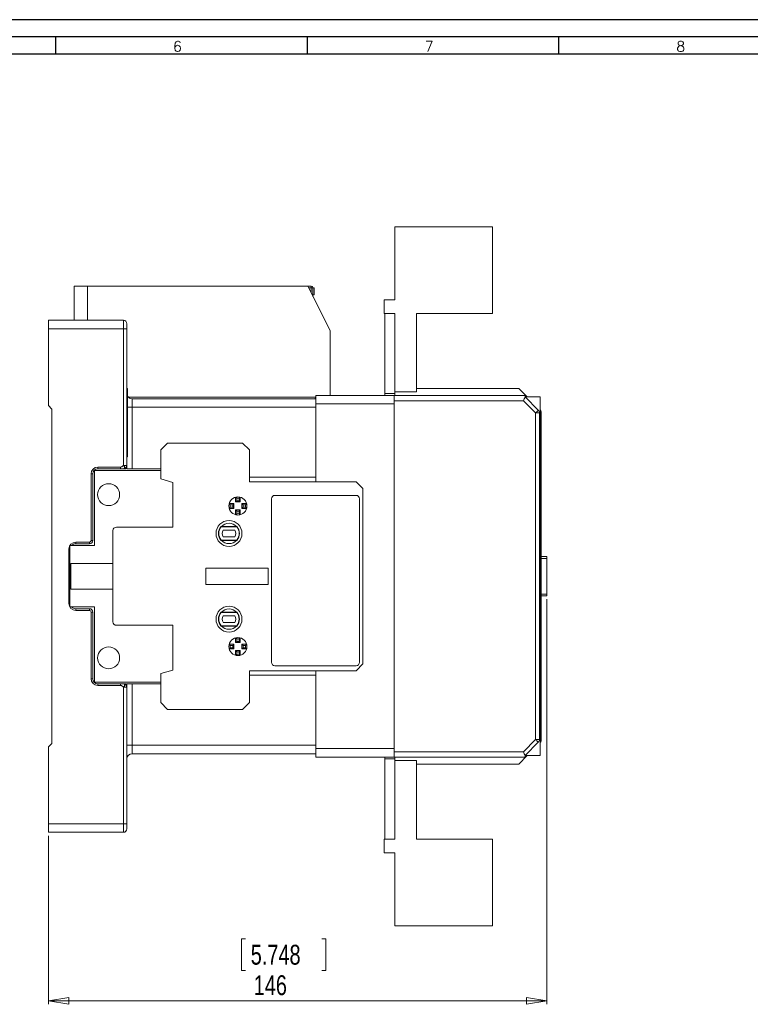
# Model space of a CAD drawing. Header units: millimetres. Extents: x 0 to 841, y 0 to 594.
# Tile 10 of 11: x 383 to 597, y 306 to 594. Entities that reach past the tile are written whole.
import ezdxf

# ---------------------------------------------------------------- set-up
doc = ezdxf.new("R2010")
doc.units = ezdxf.units.MM
doc.layers.add('FORMATO', color=7, linetype='Continuous')
doc.styles.add('SLDTEXTSTYLE0', font='ROMANS')
doc.styles.add('SLDTEXTSTYLE3', font='TXT', dxfattribs={"width": 0.75})
doc.dimstyles.new('SLDDIMSTYLE0', dxfattribs={"dimtxt": 5.820833, "dimasz": 6, "dimexe": 0, "dimexo": 0.0625, "dimgap": 1.455208, "dimtad": 1, "dimdec": 1, "dimrnd": 1e-09, "dimzin": 12, "dimdsep": 46, "dimtxsty": 'SLDTEXTSTYLE3', "dimblk1": 'CLOSED', "dimblk2": 'CLOSED', "dimsah": 1, "dimcen": 0.09, "dimadec": 0, "dimazin": 3, "dimtfac": 1, "dimtdec": 1, "dimtofl": 0, "dimtmove": 0, "dimatfit": 3, "dimldrblk": 'CLOSED', "dimfxl": 0, "dimfrac": 2, "dimtolj": 1, "dimtzin": 12, "dimarcsym": 0})

# ---------------------------------------------------------------- blocks, each defined once
blk = doc.blocks.new('_CLOSED')
at = {"color": 0, "linetype": 'ByBlock', "lineweight": -2}
for p, q in [((-1, 0.166667), (0, 0)), ((-1, 0.166667), (-1, -0.166667)), ((0, 0), (-1, -0.166667)), ((0, 0), (-1, 0))]:
    blk.add_line(p, q, dxfattribs=at)
blk = doc.blocks.new('_D_3')
at = {"color": 7, "linetype": 'Continuous', "lineweight": 0}
for p, q in [((537.45, 424.19), (537.45, 305.54)), ((391.45, 354.94), (391.45, 305.54)), ((449.23, 324.73), (448.05, 324.73)), ((448.05, 324.73), (448.05, 315.48)), ((471.53, 324.73), (472.71, 324.73)), ((472.71, 324.73), (472.71, 315.48)), ((448.05, 315.48), (449.23, 315.48)), ((472.71, 315.48), (471.53, 315.48)), ((391.45, 306.54), (537.45, 306.54))]:
    blk.add_line(p, q, dxfattribs=at)
at = {"color": 7, "linetype": 'Continuous', "lineweight": 0, "xscale": 6, "yscale": 6, "rotation": 180.0000000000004}
blk.add_blockref('_CLOSED', (391.45, 306.54, 12.03), dxfattribs=at)
at = {"color": 7, "linetype": 'Continuous', "lineweight": 0, "xscale": 6, "yscale": 6}
blk.add_blockref('_CLOSED', (537.45, 306.54, 12.03), dxfattribs=at)
at = {"color": 7, "linetype": 'Continuous', "lineweight": 0, "char_height": 5.821, "attachment_point": 1, "style": 'SLDTEXTSTYLE3'}
for s, insert in [('5.748', (450.71, 322.98, 12.03)), ('146', (451.57, 314.04, 12.03))]:
    blk.add_mtext(s, dxfattribs=dict(at, insert=insert))

msp = doc.modelspace()

# ---------------------------------------------------------------- linework, layer by layer
at = {"color": 7, "linetype": 'Continuous', "lineweight": 15}
for p, q in [((521.53, 533.34), (492.95, 533.34)), ((492.95, 533.34), (492.95, 511.94)), ((521.53, 507.94), (521.53, 533.34)), ((398.95, 505.94), (398.95, 515.94)), ((398.95, 515.94), (402.95, 515.94)), ((402.95, 515.94), (402.95, 505.94)), ((467.45, 515.94), (402.95, 515.94)), ((473.95, 502.94), (467.45, 515.94)), ((467.45, 515.94), (468.45, 515.94)), ((468.45, 515.94), (468.45, 515.44)), ((468.95, 515.44), (468.45, 515.44)), ((468.95, 515.44), (468.95, 512.94)), ((469.25, 515.44), (468.95, 515.44)), ((469.25, 513.44), (469.25, 515.44)), ((468.95, 513.44), (469.25, 513.44)), ((489.75, 511.94), (489.75, 507.94)), ((492.95, 511.94), (489.75, 511.94)), ((489.75, 507.94), (492.95, 507.94)), ((489.95, 484.44), (489.95, 507.94)), ((492.95, 507.94), (492.95, 484.94)), ((499.3, 507.94), (521.53, 507.94)), ((499.3, 484.94), (499.3, 507.94)), ((413.45, 505.94), (391.45, 505.94)), ((391.45, 505.94), (391.45, 503.44)), ((413.45, 503.44), (413.45, 505.94)), ((414.45, 503.44), (414.45, 504.94)), ((391.45, 503.44), (391.45, 480.94)), ((413.45, 503.44), (391.45, 503.44)), ((413.45, 463.44), (413.45, 503.44)), ((414.45, 503.44), (413.45, 503.44)), ((414.45, 463.44), (414.45, 503.44)), ((473.95, 483.94), (473.95, 502.94)), ((414.65, 485.94), (414.45, 485.94)), ((414.65, 472.94), (414.65, 485.94)), ((492.95, 484.94), (499.3, 484.94)), ((492.95, 484.44), (492.95, 484.94)), ((499.3, 485.94), (529.25, 485.94)), ((529.25, 485.94), (531.72, 483.47)), ((415.95, 482.94), (415.95, 480.44)), ((469.75, 482.94), (415.95, 482.94)), ((469.75, 483.94), (492.75, 483.94)), ((469.75, 483.94), (469.75, 481.44)), ((489.95, 484.44), (492.95, 484.44)), ((489.95, 483.94), (489.95, 484.44)), ((530.59, 483.94), (492.75, 483.94)), ((492.75, 483.94), (492.75, 482.34)), ((530.59, 482.34), (492.75, 482.34)), ((492.75, 482.34), (492.75, 379.54)), ((492.95, 483.94), (492.95, 484.44)), ((534.15, 478.78), (530.59, 482.34)), ((531.06, 483.47), (534.95, 479.58)), ((531.06, 483.47), (535.45, 483.47)), ((535.45, 483.47), (535.45, 378.41)), ((392.45, 479.94), (391.45, 480.94)), ((392.45, 479.94), (392.45, 381.94)), ((415.95, 480.44), (415.95, 462.44)), ((469.75, 481.44), (469.75, 459.94)), ((469.75, 481.44), (492.75, 481.44)), ((492.75, 481.44), (492.75, 380.44)), ((534.15, 478.78), (534.15, 383.1)), ((535.28, 478.78), (534.15, 478.78)), ((535.28, 478.78), (535.28, 383.1)), ((535.75, 478.78), (535.45, 478.78)), ((535.75, 478.78), (535.75, 383.1)), ((414.65, 472.94), (414.45, 472.94)), ((414.65, 465.94), (414.65, 472.94)), ((426.35, 469.94), (424.35, 467.94)), ((424.35, 467.94), (424.35, 459.44)), ((448.35, 469.94), (426.35, 469.94)), ((450.35, 467.94), (448.35, 469.94)), ((450.35, 458.64), (450.35, 467.94)), ((414.65, 465.94), (414.45, 465.94)), ((404.95, 439.92), (404.95, 461.94)), ((404.95, 461.94), (424.35, 461.94)), ((405.95, 462.94), (412.6, 462.94)), ((405.95, 462.44), (405.95, 462.94)), ((405.95, 462.44), (412.6, 462.44)), ((413.45, 463.44), (414.45, 463.44)), ((414.45, 462.44), (414.45, 462.94)), ((414.45, 462.44), (424.35, 462.44)), ((403.95, 441.44), (403.95, 460.94)), ((403.95, 460.94), (404.45, 460.94)), ((404.45, 441.44), (404.45, 460.94)), ((424.35, 459.44), (427.85, 458.44)), ((450.35, 459.94), (469.75, 459.94)), ((469.75, 459.94), (469.75, 458.64)), ((427.85, 458.44), (427.85, 445.32)), ((481.55, 458.64), (450.35, 458.64)), ((483.55, 456.64), (481.55, 458.64)), ((483.55, 456.64), (483.55, 405.24)), ((446.62, 453.8), (446.25, 454.1)), ((446.25, 452.7), (446.25, 454.1)), ((446.62, 453.06), (446.25, 452.7)), ((446.62, 453.06), (446.62, 453.8)), ((447.28, 453.06), (446.62, 453.06)), ((447.28, 453.8), (447.65, 454.1)), ((447.28, 453.8), (447.28, 453.06)), ((447.28, 453.06), (447.65, 452.7)), ((447.65, 454.1), (447.65, 452.7)), ((456.8, 453.64), (456.8, 405.74)), ((481.55, 454.64), (457.8, 454.64)), ((482.55, 405.74), (482.55, 453.64)), ((444.69, 451.87), (444.4, 452.24)), ((444.4, 452.24), (445.8, 452.24)), ((444.69, 451.21), (444.4, 450.84)), ((445.8, 450.84), (444.4, 450.84)), ((444.69, 451.87), (445.43, 451.87)), ((445.43, 451.21), (444.69, 451.21)), ((445.43, 451.87), (445.8, 452.24)), ((445.43, 451.21), (445.43, 451.87)), ((445.43, 451.21), (445.8, 450.84)), ((445.8, 450.84), (445.8, 452.24)), ((447.65, 452.7), (446.25, 452.7)), ((446.62, 450.02), (446.25, 450.38)), ((446.25, 448.98), (446.25, 450.38)), ((446.25, 450.38), (447.65, 450.38)), ((446.62, 449.28), (446.62, 450.02)), ((446.62, 450.02), (447.28, 450.02)), ((447.28, 450.02), (447.65, 450.38)), ((447.28, 450.02), (447.28, 449.28)), ((447.65, 450.38), (447.65, 448.98)), ((448.48, 451.87), (448.11, 452.24)), ((448.11, 452.24), (449.51, 452.24)), ((448.11, 452.24), (448.11, 450.84)), ((448.48, 451.21), (448.11, 450.84)), ((449.51, 450.84), (448.11, 450.84)), ((448.48, 451.87), (448.48, 451.21)), ((448.48, 451.87), (449.21, 451.87)), ((449.21, 451.21), (448.48, 451.21)), ((449.21, 451.87), (449.51, 452.24)), ((449.21, 451.21), (449.51, 450.84)), ((446.62, 449.28), (446.25, 448.98)), ((447.28, 449.28), (447.65, 448.98)), ((410.35, 444.32), (410.35, 417.57)), ((427.85, 445.32), (411.35, 445.32)), ((442.19, 445.54), (442.06, 445.54)), ((446.6, 445.44), (442.1, 445.44)), ((446.51, 445.54), (442.19, 445.54)), ((446.09, 444.44), (442.62, 444.44)), ((446.65, 445.54), (446.51, 445.54)), ((403.95, 441.44), (403.95, 441.44)), ((404.45, 441.44), (403.95, 441.44)), ((442.06, 441.44), (442.19, 441.44)), ((442.1, 441.54), (446.6, 441.54)), ((442.19, 441.44), (446.51, 441.44)), ((442.62, 442.54), (446.09, 442.54)), ((446.51, 441.44), (446.65, 441.44)), ((397.45, 422.94), (397.45, 438.94)), ((397.75, 421.96), (397.75, 439.92)), ((397.75, 439.92), (404.95, 439.92)), ((399.45, 440.94), (403.45, 440.94)), ((399.45, 440.94), (399.45, 440.44)), ((399.45, 440.44), (403.45, 440.44)), ((403.45, 440.44), (403.45, 440.94)), ((535.75, 436.69), (537.45, 436.69)), ((537.45, 436.19), (537.45, 436.69)), ((537.45, 436.19), (537.45, 425.69)), ((398, 427.21), (398, 434.67)), ((398, 434.67), (410.35, 434.67)), ((455.8, 433.32), (437.55, 433.32)), ((437.55, 433.32), (437.55, 428.57)), ((455.8, 428.57), (455.8, 433.32)), ((410.35, 427.21), (398, 427.21)), ((437.55, 428.57), (455.8, 428.57)), ((537.45, 425.19), (535.75, 425.19)), ((537.45, 425.19), (537.45, 425.69)), ((397.75, 421.96), (404.95, 421.96)), ((399.45, 420.94), (399.45, 421.44)), ((403.45, 421.44), (399.45, 421.44)), ((403.45, 420.94), (403.45, 421.44)), ((404.95, 399.94), (404.95, 421.96)), ((403.45, 420.94), (399.45, 420.94)), ((403.95, 400.94), (403.95, 420.44)), ((404.45, 420.44), (403.95, 420.44)), ((404.45, 400.94), (404.45, 420.44)), ((442.06, 420.44), (442.19, 420.44)), ((442.1, 420.34), (446.6, 420.34)), ((442.19, 420.44), (446.51, 420.44)), ((442.62, 419.34), (446.09, 419.34)), ((446.51, 420.44), (446.65, 420.44)), ((411.35, 416.57), (427.85, 416.57)), ((427.85, 416.57), (427.85, 403.44)), ((442.19, 416.34), (442.06, 416.34)), ((446.6, 416.44), (442.1, 416.44)), ((446.51, 416.34), (442.19, 416.34)), ((446.09, 417.44), (442.62, 417.44)), ((446.65, 416.34), (446.51, 416.34)), ((446.62, 412.6), (446.25, 412.9)), ((446.25, 411.5), (446.25, 412.9)), ((446.62, 411.86), (446.62, 412.6)), ((447.28, 412.6), (447.65, 412.9)), ((447.28, 412.6), (447.28, 411.86)), ((447.65, 412.9), (447.65, 411.5)), ((444.69, 410.67), (444.4, 411.04)), ((444.4, 411.04), (445.8, 411.04)), ((444.69, 410.01), (444.4, 409.64)), ((445.8, 409.64), (444.4, 409.64)), ((444.69, 410.67), (445.43, 410.67)), ((445.43, 410.01), (444.69, 410.01)), ((445.43, 410.67), (445.8, 411.04)), ((445.43, 410.67), (445.43, 410.01)), ((445.43, 410.01), (445.8, 409.64)), ((445.8, 411.04), (445.8, 409.64)), ((446.62, 411.86), (446.25, 411.5)), ((447.65, 411.5), (446.25, 411.5)), ((447.28, 411.86), (446.62, 411.86)), ((447.28, 411.86), (447.65, 411.5)), ((448.48, 410.67), (448.11, 411.04)), ((448.11, 409.64), (448.11, 411.04)), ((448.11, 411.04), (449.51, 411.04)), ((448.48, 410.01), (448.11, 409.64)), ((449.51, 409.64), (448.11, 409.64)), ((448.48, 410.01), (448.48, 410.67)), ((448.48, 410.67), (449.21, 410.67)), ((449.21, 410.01), (448.48, 410.01)), ((449.21, 410.67), (449.51, 411.04)), ((449.21, 410.01), (449.51, 409.64)), ((446.62, 408.82), (446.25, 409.18)), ((446.25, 409.18), (447.65, 409.18)), ((446.25, 407.78), (446.25, 409.18)), ((446.62, 408.08), (446.25, 407.78)), ((446.62, 408.82), (447.28, 408.82)), ((446.62, 408.08), (446.62, 408.82)), ((447.28, 408.82), (447.65, 409.18)), ((447.28, 408.82), (447.28, 408.08)), ((447.28, 408.08), (447.65, 407.78)), ((447.65, 409.18), (447.65, 407.78)), ((457.8, 404.74), (481.55, 404.74)), ((481.55, 403.24), (483.55, 405.24)), ((427.85, 403.44), (424.35, 402.44)), ((424.35, 393.94), (424.35, 402.44)), ((481.55, 403.24), (450.35, 403.24)), ((450.35, 403.24), (450.35, 393.94)), ((469.75, 401.94), (450.35, 401.94)), ((469.75, 403.24), (469.75, 401.94)), ((469.75, 380.44), (469.75, 401.94)), ((403.95, 400.94), (404.45, 400.94)), ((424.35, 399.94), (404.95, 399.94)), ((405.95, 399.44), (405.95, 398.94)), ((405.95, 399.44), (412.6, 399.44)), ((412.6, 398.94), (405.95, 398.94)), ((414.45, 398.44), (413.45, 398.44)), ((413.45, 398.44), (413.45, 358.44)), ((414.45, 399.44), (424.35, 399.44)), ((414.45, 399.44), (414.45, 398.94)), ((414.45, 358.44), (414.45, 398.44)), ((415.95, 399.44), (415.95, 381.44)), ((424.35, 393.94), (426.35, 391.94)), ((448.35, 391.94), (450.35, 393.94)), ((448.35, 391.94), (426.35, 391.94)), ((392.45, 381.94), (391.45, 380.94)), ((391.45, 380.94), (391.45, 358.44)), ((414.45, 381.44), (415.95, 381.44)), ((415.95, 381.44), (415.95, 378.94)), ((530.59, 379.54), (534.15, 383.1)), ((534.95, 382.3), (531.06, 378.41)), ((534.15, 383.1), (535.28, 383.1)), ((535.45, 383.1), (535.75, 383.1)), ((469.75, 378.94), (415.95, 378.94)), ((492.75, 380.44), (469.75, 380.44)), ((469.75, 380.44), (469.75, 377.94)), ((469.75, 377.94), (492.75, 377.94)), ((489.95, 377.94), (489.95, 377.44)), ((492.75, 379.54), (530.59, 379.54)), ((492.75, 379.54), (492.75, 377.94)), ((492.75, 377.94), (530.59, 377.94)), ((492.95, 377.94), (492.95, 377.44)), ((529.25, 375.94), (531.72, 378.41)), ((531.06, 378.41), (535.45, 378.41)), ((492.95, 377.44), (489.95, 377.44)), ((489.95, 377.44), (489.95, 353.94)), ((492.95, 377.44), (492.95, 376.94)), ((492.95, 353.94), (492.95, 376.94)), ((492.95, 376.94), (499.3, 376.94)), ((499.3, 376.94), (499.3, 353.94)), ((499.3, 375.94), (529.25, 375.94)), ((391.45, 358.44), (413.45, 358.44)), ((391.45, 358.44), (391.45, 355.94)), ((413.45, 358.44), (414.45, 358.44)), ((413.45, 358.44), (413.45, 355.94)), ((414.45, 356.94), (414.45, 358.44)), ((391.45, 355.94), (413.45, 355.94)), ((489.75, 349.94), (489.75, 353.94)), ((489.75, 353.94), (492.95, 353.94)), ((499.3, 353.94), (521.53, 353.94)), ((521.53, 353.94), (521.53, 328.54)), ((492.95, 349.94), (489.75, 349.94)), ((492.95, 328.54), (492.95, 349.94)), ((521.53, 328.54), (492.95, 328.54))]:
    msp.add_line(p, q, dxfattribs=at)
at = {"color": 8, "linetype": 'Continuous', "lineweight": 15}
for p, q in [((468.45, 515.44), (467.7, 515.44)), ((468.45, 515.44), (468.45, 513.94)), ((414.83, 483.44), (469.75, 483.44)), ((414.65, 480.44), (415.95, 480.44)), ((469.75, 480.44), (415.95, 480.44)), ((397.45, 438.94), (397.75, 438.94)), ((537.45, 436.19), (535.75, 436.19)), ((535.75, 425.69), (537.45, 425.69)), ((397.45, 422.94), (397.75, 422.94)), ((469.75, 381.44), (415.95, 381.44))]:
    msp.add_line(p, q, dxfattribs=at)
at = {"color": 7, "linetype": 'Continuous', "lineweight": 15, "flags": 128}
for points in [[(469.45, 482.94), (469.46, 482.95), (469.49, 482.98), (469.54, 483.02), (469.6, 483.09), (469.67, 483.16), (469.75, 483.24)], [(530.59, 482.34), (530.72, 482.65), (530.84, 482.95), (530.96, 483.23), (531.06, 483.47)], [(531.06, 483.47), (531.12, 483.61), (531.16, 483.73), (531.2, 483.82)], [(534.95, 479.58), (534.87, 479.5), (534.78, 479.41), (534.69, 479.31), (534.59, 479.21), (534.48, 479.11), (534.37, 479), (534.26, 478.89), (534.15, 478.78)], [(534.15, 383.1), (534.26, 382.99), (534.37, 382.88), (534.48, 382.77), (534.59, 382.67), (534.69, 382.57), (534.78, 382.47), (534.87, 382.39), (534.95, 382.3)], [(530.59, 379.54), (530.72, 379.23), (530.84, 378.93), (530.96, 378.65), (531.06, 378.41)], [(531.06, 378.41), (531.12, 378.27), (531.16, 378.15), (531.2, 378.06)]]:
    msp.add_lwpolyline(points, dxfattribs=at)
at = {"color": 7, "linetype": 'Continuous', "lineweight": 15}
for centre, radius in [((409.09, 454.85), 3.21), ((446.95, 451.54), 2.65), ((444.35, 443.49), 3.8), ((444.35, 418.39), 3.8), ((446.95, 410.34), 2.65), ((409.09, 407.03), 3.21)]:
    msp.add_circle(centre, radius, dxfattribs=at)
for centre, radius, start, end in [((468.45, 515.44), 0.5, 0, 90), ((413.45, 504.94), 1, 360, 90), ((415.95, 484.44), 1.5, 209.9264, 270), ((530.59, 482.34), 1.6, 67.4964, 90), ((530.59, 482.34), 1.6, 45, 67.4994), ((405.95, 460.94), 2, 90, 180), ((405.95, 460.94), 1.5, 90, 180), ((446.95, 451.54), 2.28, 81.6422, 98.3578), ((457.8, 453.64), 1, 90, 180), ((481.55, 453.64), 1, 0, 90), ((446.95, 451.54), 2.28, 171.6422, 188.3578), ((446.95, 451.54), 2.28, 351.6422, 8.3578), ((446.95, 451.54), 2.28, 261.6422, 278.3578), ((411.35, 444.32), 1, 90, 180), ((444.35, 443.49), 3.08, 138.2818, 221.7182), ((444.35, 443.49), 2.98, 139.1393, 220.8607), ((444.35, 443.49), 2.98, 43.459, 136.541), ((444.35, 443.49), 1.98, 151.3704, 208.6296), ((444.35, 443.49), 1.98, 331.3704, 28.6296), ((444.35, 443.49), 2.98, 319.1393, 40.8607), ((444.35, 443.49), 3.07, 318.2818, 41.7182), ((403.45, 441.44), 1, 270, 360), ((444.35, 443.49), 2.98, 223.459, 316.541), ((399.45, 438.94), 2, 90, 180), ((399.45, 438.94), 1.5, 90, 139.3823), ((399.45, 422.94), 2, 180, 270), ((399.45, 422.94), 1.5, 220.6177, 270), ((403.45, 420.44), 1, 360, 90), ((444.35, 418.39), 2.97, 43.459, 136.541), ((403.45, 420.44), 0.5, 360, 90), ((444.35, 418.39), 3.08, 138.2818, 221.7182), ((444.35, 418.39), 2.98, 139.1393, 220.8607), ((444.35, 418.39), 1.97, 151.3704, 208.6296), ((444.35, 418.39), 1.98, 331.3704, 28.6296), ((444.35, 418.39), 2.97, 319.1393, 40.8607), ((444.35, 418.39), 3.07, 318.2818, 41.7182), ((411.35, 417.57), 1, 180, 270), ((444.35, 418.39), 2.98, 223.459, 316.541), ((446.95, 410.34), 2.28, 81.6422, 98.3578), ((446.95, 410.34), 2.28, 171.6422, 188.3578), ((446.95, 410.34), 2.28, 351.6422, 8.3578), ((446.95, 410.34), 2.28, 261.6422, 278.3578), ((457.8, 405.74), 1, 180, 270), ((481.55, 405.74), 1, 270, 0), ((405.95, 400.94), 2, 180, 270), ((405.95, 400.94), 1.5, 180, 270), ((415.95, 377.44), 1.5, 90, 180), ((530.59, 379.54), 1.6, 270, 292.5036), ((530.59, 379.54), 1.6, 292.5006, 315), ((413.45, 356.94), 1, 270, 360)]:
    msp.add_arc(centre, radius, start, end, dxfattribs=at)
for points, knots in [([(534.95, 479.58), (535.01, 479.52), (535.14, 479.36), (535.26, 479.08), (535.28, 478.87), (535.28, 478.78)], [0, 0, 0, 0, 0.273507, 0.702408, 1, 1, 1, 1]), ([(535.75, 478.78), (535.75, 478.79), (535.74, 478.8), (535.72, 478.87), (535.69, 478.93), (535.66, 479.02), (535.63, 479.11), (535.61, 479.18), (535.6, 479.21), (535.59, 479.23), (535.59, 479.24), (535.59, 479.24), (535.59, 479.24), (535.59, 479.24), (535.59, 479.24), (535.59, 479.24), (535.59, 479.24), (535.59, 479.24), (535.59, 479.24), (535.58, 479.28), (535.56, 479.35), (535.51, 479.46), (535.47, 479.53), (535.45, 479.57), (535.45, 479.57)], [0, 0, 0, 0, 0.197501, 0.305975, 0.397677, 0.492668, 0.594491, 0.64343, 0.669067, 0.682191, 0.688833, 0.692176, 0.693851, 0.694693, 0.695107, 0.69532, 0.695428, 0.695474, 0.695502, 0.695515, 0.79413, 0.892629, 0.994288, 1, 1, 1, 1]), ([(535.75, 479.03), (535.75, 479.09), (535.74, 479.22), (535.68, 479.41), (535.59, 479.59), (535.5, 479.68), (535.46, 479.73)], [0, 0, 0, 0, 0.249995, 0.500001, 0.749997, 1, 1, 1, 1]), ([(535.75, 478.78), (535.75, 478.81), (535.75, 478.87), (535.75, 478.95), (535.75, 479.01), (535.75, 479.02), (535.75, 479.03)], [0, 0, 0, 0, 0.250747, 0.500265, 0.753005, 1, 1, 1, 1]), ([(412.6, 462.94), (412.68, 462.95), (412.85, 462.97), (413.14, 463.16), (413.32, 463.33), (413.45, 463.44)], [0, 0, 0, 0, 0.244555, 0.491884, 1, 1, 1, 1]), ([(412.6, 462.94), (412.6, 462.87), (412.6, 462.74), (412.6, 462.58), (412.6, 462.46), (412.6, 462.45), (412.6, 462.44)], [0, 0, 0, 0, 0.250006, 0.499999, 0.750005, 1, 1, 1, 1]), ([(412.6, 462.44), (412.68, 462.44), (412.84, 462.44), (413.13, 462.44), (413.32, 462.44), (413.45, 462.44)], [0, 0, 0, 0, 0.233845, 0.473399, 1, 1, 1, 1]), ([(413.45, 462.44), (413.5, 462.44), (413.61, 462.45), (413.79, 462.52), (413.97, 462.63), (414.13, 462.78), (414.26, 462.93), (414.37, 463.11), (414.44, 463.28), (414.45, 463.39), (414.45, 463.44)], [0, 0, 0, 0, 0.1215125, 0.2503627, 0.3918593, 0.4997324, 0.6282823, 0.7503043, 0.8745673, 1, 1, 1, 1]), ([(413.45, 462.44), (413.5, 462.44), (413.59, 462.45), (413.7, 462.52), (413.76, 462.63), (413.78, 462.77), (413.76, 462.94), (413.7, 463.11), (413.59, 463.28), (413.5, 463.39), (413.45, 463.44)], [0, 0, 0, 0, 0.1250843, 0.2498039, 0.3651333, 0.4999987, 0.6349722, 0.750196, 0.8750219, 1, 1, 1, 1]), ([(413.95, 462.44), (413.94, 462.44), (413.93, 462.44), (413.76, 462.44), (413.58, 462.44), (413.45, 462.44)], [0, 0, 0, 0, 0.236044, 0.477053, 1, 1, 1, 1]), ([(413.95, 462.44), (414.02, 462.45), (414.15, 462.46), (414.31, 462.58), (414.43, 462.74), (414.44, 462.87), (414.45, 462.94)], [0, 0, 0, 0, 0.249995, 0.500001, 0.749996, 1, 1, 1, 1]), ([(414.45, 462.94), (414.45, 462.95), (414.45, 462.97), (414.45, 463.15), (414.45, 463.32), (414.45, 463.44)], [0, 0, 0, 0, 0.245656, 0.493543, 1, 1, 1, 1]), ([(403.95, 441.44), (403.94, 441.37), (403.93, 441.24), (403.81, 441.08), (403.65, 440.96), (403.52, 440.95), (403.45, 440.94)], [0, 0, 0, 0, 0.250002, 0.5000036, 0.7499998, 1, 1, 1, 1]), ([(412.6, 399.44), (412.6, 399.43), (412.6, 399.42), (412.6, 399.3), (412.6, 399.14), (412.6, 399.01), (412.6, 398.94)], [0, 0, 0, 0, 0.249996, 0.5, 0.749998, 1, 1, 1, 1]), ([(412.6, 399.44), (412.68, 399.44), (412.84, 399.44), (413.13, 399.44), (413.32, 399.44), (413.45, 399.44)], [0, 0, 0, 0, 0.233845, 0.473399, 1, 1, 1, 1]), ([(413.45, 398.44), (413.32, 398.55), (413.14, 398.72), (412.85, 398.91), (412.68, 398.93), (412.6, 398.94)], [0, 0, 0, 0, 0.508115, 0.755444, 1, 1, 1, 1]), ([(413.45, 399.44), (413.5, 399.44), (413.59, 399.43), (413.7, 399.36), (413.76, 399.25), (413.78, 399.11), (413.76, 398.95), (413.7, 398.77), (413.59, 398.6), (413.5, 398.49), (413.45, 398.44)], [0, 0, 0, 0, 0.125058, 0.249803, 0.36508, 0.499999, 0.634919, 0.750195, 0.874997, 1, 1, 1, 1]), ([(413.45, 399.44), (413.5, 399.44), (413.61, 399.43), (413.8, 399.36), (413.97, 399.25), (414.13, 399.1), (414.26, 398.95), (414.37, 398.77), (414.44, 398.6), (414.45, 398.49), (414.45, 398.44)], [0, 0, 0, 0, 0.1215217, 0.2503672, 0.3921798, 0.4997345, 0.6283119, 0.7503052, 0.8745847, 1, 1, 1, 1]), ([(413.95, 399.44), (413.94, 399.44), (413.93, 399.44), (413.76, 399.44), (413.58, 399.44), (413.45, 399.44)], [0, 0, 0, 0, 0.236044, 0.477053, 1, 1, 1, 1]), ([(413.95, 399.44), (414.02, 399.43), (414.15, 399.42), (414.31, 399.3), (414.43, 399.14), (414.44, 399.01), (414.45, 398.94)], [0, 0, 0, 0, 0.249996, 0.499999, 0.75, 1, 1, 1, 1]), ([(414.45, 398.44), (414.45, 398.56), (414.45, 398.73), (414.45, 398.91), (414.45, 398.93), (414.45, 398.94)], [0, 0, 0, 0, 0.506454, 0.754343, 1, 1, 1, 1]), ([(535.28, 383.1), (535.27, 382.98), (535.25, 382.72), (535.1, 382.46), (534.98, 382.33), (534.95, 382.3)], [0, 0, 0, 0, 0.429296, 0.85859, 1, 1, 1, 1]), ([(535.45, 382.31), (535.49, 382.38), (535.56, 382.52), (535.61, 382.71), (535.66, 382.86), (535.69, 382.95), (535.72, 383.01), (535.74, 383.08), (535.75, 383.09), (535.75, 383.1)], [0, 0, 0, 0, 0.2055359, 0.4046379, 0.5065778, 0.6017417, 0.6935353, 0.8022096, 1, 1, 1, 1]), ([(535.46, 382.15), (535.5, 382.2), (535.59, 382.29), (535.68, 382.47), (535.74, 382.66), (535.75, 382.79), (535.75, 382.85)], [0, 0, 0, 0, 0.250002, 0.500002, 0.750001, 1, 1, 1, 1]), ([(535.75, 382.85), (535.75, 382.86), (535.75, 382.87), (535.75, 382.93), (535.75, 383.01), (535.75, 383.07), (535.75, 383.1)], [0, 0, 0, 0, 0.2483206, 0.4999041, 0.7506779, 1, 1, 1, 1])]:
    msp.add_open_spline(points, degree=3, knots=knots, dxfattribs=at)
at = {"layer": 'FORMATO'}
for p, q in [((841, 594), (0, 594)), ((836, 589), (25, 589)), ((393.5, 589), (393.5, 584)), ((467.2, 589), (467.2, 584)), ((540.9, 589), (540.9, 584)), ((25, 584), (836, 584))]:
    msp.add_line(p, q, dxfattribs=at)

# ---------------------------------------------------------------- texts
at = {"layer": 'FORMATO', "char_height": 3, "attachment_point": 2, "style": 'SLDTEXTSTYLE0'}
for s, insert in [('6', (429.26, 587.66)), ('7', (502.96, 587.66)), ('8', (576.66, 587.66))]:
    msp.add_mtext(s, dxfattribs=dict(at, insert=insert))

# ---------------------------------------------------------------- dimensions: what is measured, and where the dimension line sits
at = {"color": 7, "linetype": 'Continuous', "lineweight": 0}
dim = msp.add_linear_dim(base=(537.45, 306.54), p1=(391.45, 355.94), p2=(537.45, 425.19), dimstyle='SLDDIMSTYLE0', dxfattribs=at)
dim.commit()
dim.dimension.update_dxf_attribs({"geometry": '_D_3', "text_midpoint": (460.38, 306.54), "dimtype": 160})

doc.saveas('drawing.dxf')
